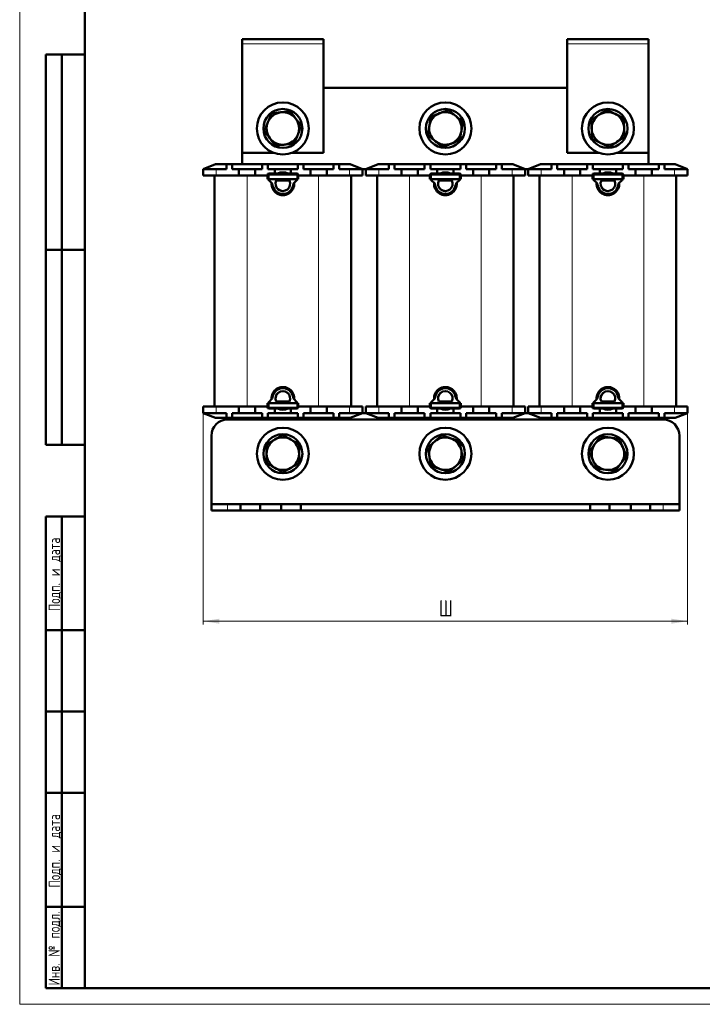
# Model space of a CAD drawing. Header units: millimetres. Extents: x 0 to 420, y 0 to 594.
# Tile 1 of 3: x 0 to 210, y 0 to 303. Entities that reach past the tile are written whole.
import ezdxf

# ---------------------------------------------------------------- set-up
doc = ezdxf.new("R2010")
doc.units = ezdxf.units.MM
doc.layers.add('ОСЕВЫЕ', color=7, linetype='Continuous')
doc.styles.add('SLDTEXTSTYLE0', font='TXT', dxfattribs={"width": 0.7, "bigfont": 'bigfont'})
doc.styles.add('SLDTEXTSTYLE1', font='TXT', dxfattribs={"width": 0.7})
doc.dimstyles.new('SLDDIMSTYLE0', dxfattribs={"dimtxt": 5, "dimasz": 5, "dimexe": 0, "dimexo": 0.0625, "dimgap": 1.25, "dimtad": 2, "dimdec": 1, "dimrnd": 1e-09, "dimzin": 12, "dimdsep": 46, "dimtxsty": 'SLDTEXTSTYLE1', "dimsah": 1, "dimcen": 0.09, "dimadec": 0, "dimazin": 3, "dimtfac": 1, "dimtdec": 3, "dimtofl": 0, "dimtmove": 0, "dimatfit": 3, "dimfxl": 1, "dimfrac": 2, "dimtolj": 1, "dimtzin": 12, "dimarcsym": 0})

# ---------------------------------------------------------------- blocks, each defined once
blk = doc.blocks.new('_D')
at = {"color": 7, "linetype": 'Continuous', "lineweight": 0}
for p, q in [((56.46, 181.78), (56.46, 116.79)), ((205.46, 181.78), (205.46, 116.79)), ((56.46, 117.79), (205.46, 117.79))]:
    blk.add_line(p, q, dxfattribs=at)
at = {"color": 7, "linetype": 'Continuous', "lineweight": 18}
for points in [[(56.46, 117.79), (61.46, 117.02), (61.46, 118.56)], [(205.46, 117.79), (200.46, 118.56), (200.46, 117.02)]]:
    blk.add_solid(points, dxfattribs=at)
at = {"color": 7, "linetype": 'Continuous', "lineweight": 18, "insert": (129, 124.24), "char_height": 5, "attachment_point": 1, "style": 'SLDTEXTSTYLE0'}
blk.add_mtext('Ш', dxfattribs=at)

msp = doc.modelspace()

# ---------------------------------------------------------------- linework, layer by layer
at = {"color": 7, "linetype": 'Continuous', "lineweight": 50}
for p, q in [((20, 589), (20, 5)), ((68.46, 296.79), (68.46, 295.29)), ((93.46, 296.79), (68.46, 296.79)), ((93.46, 296.79), (93.46, 295.29)), ((168.46, 296.79), (168.46, 295.29)), ((193.46, 296.79), (168.46, 296.79)), ((193.46, 296.79), (193.46, 295.29)), ((68.46, 295.29), (68.46, 261.79)), ((93.46, 261.79), (93.46, 295.29)), ((168.46, 295.29), (168.46, 261.79)), ((193.46, 261.79), (193.46, 295.29)), ((8, 172), (8, 292)), ((20, 292), (8, 292)), ((8, 172), (8, 292)), ((13, 172), (13, 292)), ((13, 172), (13, 292)), ((168.46, 281.79), (93.46, 281.79)), ((68.46, 261.79), (78.17, 261.79)), ((68.46, 261.79), (68.46, 258.29)), ((83.74, 261.79), (93.46, 261.79)), ((168.46, 261.79), (178.17, 261.79)), ((183.74, 261.79), (193.46, 261.79)), ((193.46, 258.29), (193.46, 261.79)), ((60.26, 258.29), (56.46, 256.79)), ((60.26, 258.29), (63.58, 258.29)), ((63.58, 258.29), (63.58, 256.79)), ((63.58, 258.29), (65.33, 258.29)), ((65.33, 258.29), (65.33, 256.79)), ((65.33, 258.29), (74.58, 258.29)), ((74.58, 258.29), (74.58, 256.79)), ((74.58, 258.29), (76.33, 258.29)), ((76.33, 258.29), (76.33, 256.79)), ((76.33, 258.29), (85.58, 258.29)), ((85.58, 258.29), (85.58, 256.79)), ((85.58, 258.29), (87.33, 258.29)), ((87.33, 258.29), (87.33, 256.79)), ((87.33, 258.29), (96.58, 258.29)), ((96.58, 258.29), (96.58, 256.79)), ((96.58, 258.29), (98.33, 258.29)), ((98.33, 258.29), (98.33, 256.79)), ((98.33, 258.29), (101.66, 258.29)), ((105.46, 256.79), (101.66, 258.29)), ((110.26, 258.29), (106.46, 256.79)), ((110.26, 258.29), (113.58, 258.29)), ((113.58, 258.29), (113.58, 256.79)), ((113.58, 258.29), (115.33, 258.29)), ((115.33, 258.29), (115.33, 256.79)), ((115.33, 258.29), (124.58, 258.29)), ((124.58, 258.29), (124.58, 256.79)), ((124.58, 258.29), (126.33, 258.29)), ((126.33, 258.29), (126.33, 256.79)), ((126.33, 258.29), (135.58, 258.29)), ((135.58, 258.29), (135.58, 256.79)), ((135.58, 258.29), (137.33, 258.29)), ((137.33, 258.29), (137.33, 256.79)), ((137.33, 258.29), (146.58, 258.29)), ((146.58, 258.29), (146.58, 256.79)), ((146.58, 258.29), (148.33, 258.29)), ((148.33, 258.29), (148.33, 256.79)), ((148.33, 258.29), (151.66, 258.29)), ((155.46, 256.79), (151.66, 258.29)), ((160.26, 258.29), (156.46, 256.79)), ((160.26, 258.29), (163.58, 258.29)), ((163.58, 258.29), (163.58, 256.79)), ((163.58, 258.29), (165.33, 258.29)), ((165.33, 258.29), (165.33, 256.79)), ((165.33, 258.29), (174.58, 258.29)), ((174.58, 258.29), (174.58, 256.79)), ((174.58, 258.29), (176.33, 258.29)), ((176.33, 258.29), (176.33, 256.79)), ((176.33, 258.29), (185.58, 258.29)), ((185.58, 258.29), (185.58, 256.79)), ((185.58, 258.29), (187.33, 258.29)), ((187.33, 258.29), (187.33, 256.79)), ((187.33, 258.29), (196.58, 258.29)), ((196.58, 258.29), (196.58, 256.79)), ((196.58, 258.29), (198.33, 258.29)), ((198.33, 258.29), (198.33, 256.79)), ((198.33, 258.29), (201.66, 258.29)), ((205.46, 256.79), (201.66, 258.29)), ((56.46, 254.79), (56.46, 256.79)), ((56.46, 256.79), (60.46, 256.79)), ((60.46, 254.79), (56.46, 254.79)), ((59.96, 183.79), (59.96, 254.79)), ((60.46, 256.79), (63.58, 256.79)), ((60.46, 254.79), (67.46, 254.79)), ((65.33, 256.79), (67.46, 256.79)), ((67.46, 256.79), (67.46, 254.79)), ((67.46, 256.79), (72.46, 256.79)), ((67.46, 254.79), (69.96, 254.79)), ((69.96, 254.79), (72.46, 254.79)), ((72.46, 256.79), (72.46, 254.79)), ((72.46, 256.79), (74.58, 256.79)), ((72.46, 254.79), (76.21, 254.79)), ((76.21, 253.74), (76.21, 254.94)), ((76.33, 256.79), (78.46, 256.79)), ((76.71, 255.44), (76.95, 255.44)), ((76.95, 255.44), (84.96, 255.44)), ((78.46, 256.79), (78.46, 255.44)), ((78.46, 256.79), (83.46, 256.79)), ((83.46, 256.79), (83.46, 255.44)), ((83.46, 256.79), (85.58, 256.79)), ((84.96, 255.44), (85.21, 255.44)), ((85.71, 254.94), (85.71, 253.74)), ((85.71, 254.79), (89.46, 254.79)), ((87.33, 256.79), (89.46, 256.79)), ((89.46, 256.79), (89.46, 254.79)), ((89.46, 256.79), (94.46, 256.79)), ((89.46, 254.79), (91.96, 254.79)), ((91.96, 254.79), (94.46, 254.79)), ((94.46, 256.79), (94.46, 254.79)), ((94.46, 256.79), (96.58, 256.79)), ((94.46, 254.79), (101.46, 254.79)), ((98.33, 256.79), (101.46, 256.79)), ((101.46, 256.79), (105.46, 256.79)), ((105.46, 254.79), (101.46, 254.79)), ((101.96, 254.79), (101.96, 183.79)), ((105.46, 256.79), (106.46, 256.79)), ((105.46, 256.79), (105.46, 254.79)), ((106.46, 254.79), (106.46, 256.79)), ((106.46, 256.79), (110.46, 256.79)), ((110.46, 254.79), (106.46, 254.79)), ((109.96, 183.79), (109.96, 254.79)), ((110.46, 256.79), (113.58, 256.79)), ((110.46, 254.79), (117.46, 254.79)), ((115.33, 256.79), (117.46, 256.79)), ((117.46, 256.79), (117.46, 254.79)), ((117.46, 256.79), (122.46, 256.79)), ((117.46, 254.79), (119.96, 254.79)), ((119.96, 254.79), (122.46, 254.79)), ((122.46, 256.79), (122.46, 254.79)), ((122.46, 256.79), (124.58, 256.79)), ((122.46, 254.79), (126.21, 254.79)), ((126.21, 253.74), (126.21, 254.94)), ((126.33, 256.79), (128.46, 256.79)), ((126.71, 255.44), (126.95, 255.44)), ((126.95, 255.44), (134.96, 255.44)), ((128.46, 256.79), (128.46, 255.44)), ((128.46, 256.79), (133.46, 256.79)), ((133.46, 256.79), (133.46, 255.44)), ((133.46, 256.79), (135.58, 256.79)), ((134.96, 255.44), (135.21, 255.44)), ((135.71, 254.94), (135.71, 253.74)), ((135.71, 254.79), (139.46, 254.79)), ((137.33, 256.79), (139.46, 256.79)), ((139.46, 256.79), (139.46, 254.79)), ((139.46, 256.79), (144.46, 256.79)), ((139.46, 254.79), (141.96, 254.79)), ((141.96, 254.79), (144.46, 254.79)), ((144.46, 256.79), (144.46, 254.79)), ((144.46, 256.79), (146.58, 256.79)), ((144.46, 254.79), (151.46, 254.79)), ((148.33, 256.79), (151.46, 256.79)), ((151.46, 256.79), (155.46, 256.79)), ((155.46, 254.79), (151.46, 254.79)), ((151.96, 254.79), (151.96, 183.79)), ((155.46, 256.79), (156.46, 256.79)), ((155.46, 256.79), (155.46, 254.79)), ((156.46, 254.79), (156.46, 256.79)), ((156.46, 256.79), (160.46, 256.79)), ((160.46, 254.79), (156.46, 254.79)), ((159.96, 183.79), (159.96, 254.79)), ((160.46, 256.79), (163.58, 256.79)), ((160.46, 254.79), (167.46, 254.79)), ((165.33, 256.79), (167.46, 256.79)), ((167.46, 256.79), (167.46, 254.79)), ((167.46, 256.79), (172.46, 256.79)), ((167.46, 254.79), (169.96, 254.79)), ((169.96, 254.79), (172.46, 254.79)), ((172.46, 256.79), (172.46, 254.79)), ((172.46, 256.79), (174.58, 256.79)), ((172.46, 254.79), (176.21, 254.79)), ((176.21, 253.74), (176.21, 254.94)), ((176.33, 256.79), (178.46, 256.79)), ((176.71, 255.44), (176.95, 255.44)), ((176.95, 255.44), (184.96, 255.44)), ((178.46, 256.79), (178.46, 255.44)), ((178.46, 256.79), (183.46, 256.79)), ((183.46, 256.79), (183.46, 255.44)), ((183.46, 256.79), (185.58, 256.79)), ((184.96, 255.44), (185.21, 255.44)), ((185.71, 254.94), (185.71, 253.74)), ((185.71, 254.79), (189.46, 254.79)), ((187.33, 256.79), (189.46, 256.79)), ((189.46, 256.79), (189.46, 254.79)), ((189.46, 256.79), (194.46, 256.79)), ((189.46, 254.79), (191.96, 254.79)), ((191.96, 254.79), (194.46, 254.79)), ((194.46, 256.79), (194.46, 254.79)), ((194.46, 256.79), (196.58, 256.79)), ((194.46, 254.79), (201.46, 254.79)), ((198.33, 256.79), (201.46, 256.79)), ((201.46, 256.79), (205.46, 256.79)), ((205.46, 254.79), (201.46, 254.79)), ((201.96, 254.79), (201.96, 183.79)), ((205.46, 256.79), (205.46, 254.79)), ((76.7, 253.74), (76.21, 253.74)), ((76.7, 253.74), (85.22, 253.74)), ((77.5, 252.57), (76.81, 253.19)), ((77.68, 252.29), (77.91, 251.48)), ((78.94, 253.28), (82.98, 253.28)), ((84, 251.48), (84.23, 252.29)), ((85.1, 253.19), (84.41, 252.57)), ((85.71, 253.74), (85.22, 253.74)), ((126.7, 253.74), (126.21, 253.74)), ((126.7, 253.74), (135.22, 253.74)), ((127.5, 252.57), (126.81, 253.19)), ((127.68, 252.29), (127.91, 251.48)), ((128.94, 253.28), (132.98, 253.28)), ((134, 251.48), (134.23, 252.29)), ((135.1, 253.19), (134.41, 252.57)), ((135.71, 253.74), (135.22, 253.74)), ((176.7, 253.74), (176.21, 253.74)), ((176.7, 253.74), (185.22, 253.74)), ((177.5, 252.57), (176.81, 253.19)), ((177.68, 252.29), (177.91, 251.48)), ((178.94, 253.28), (182.98, 253.28)), ((184, 251.48), (184.23, 252.29)), ((185.1, 253.19), (184.41, 252.57)), ((185.71, 253.74), (185.22, 253.74)), ((8, 232), (20, 232)), ((76.21, 183.64), (76.21, 184.84)), ((76.21, 184.84), (76.7, 184.84)), ((85.22, 184.84), (76.7, 184.84)), ((76.81, 185.39), (77.5, 186.01)), ((77.91, 187.1), (77.68, 186.29)), ((82.98, 185.3), (78.94, 185.3)), ((84.23, 186.29), (84, 187.1)), ((84.41, 186.01), (85.1, 185.39)), ((84.44, 185.98), (84.46, 186.29)), ((85.22, 184.84), (85.71, 184.84)), ((85.71, 184.84), (85.71, 183.64)), ((126.21, 183.64), (126.21, 184.84)), ((126.21, 184.84), (126.7, 184.84)), ((135.22, 184.84), (126.7, 184.84)), ((126.81, 185.39), (127.5, 186.01)), ((127.91, 187.1), (127.68, 186.29)), ((132.98, 185.3), (128.94, 185.3)), ((134.23, 186.29), (134, 187.1)), ((134.41, 186.01), (135.1, 185.39)), ((134.44, 185.98), (134.46, 186.29)), ((135.22, 184.84), (135.71, 184.84)), ((135.71, 184.84), (135.71, 183.64)), ((176.21, 183.64), (176.21, 184.84)), ((176.21, 184.84), (176.7, 184.84)), ((185.22, 184.84), (176.7, 184.84)), ((176.81, 185.39), (177.5, 186.01)), ((177.91, 187.1), (177.68, 186.29)), ((182.98, 185.3), (178.94, 185.3)), ((184.23, 186.29), (184, 187.1)), ((184.41, 186.01), (185.1, 185.39)), ((184.44, 185.98), (184.46, 186.29)), ((185.22, 184.84), (185.71, 184.84)), ((185.71, 184.84), (185.71, 183.64)), ((56.46, 181.79), (56.46, 183.79)), ((56.46, 183.79), (60.46, 183.79)), ((60.46, 181.79), (56.46, 181.79)), ((56.46, 181.79), (60.26, 180.29)), ((67.46, 183.79), (60.46, 183.79)), ((63.58, 181.79), (60.46, 181.79)), ((63.58, 180.29), (63.58, 181.79)), ((67.46, 181.79), (65.33, 181.79)), ((65.33, 180.29), (65.33, 181.79)), ((69.96, 183.79), (67.46, 183.79)), ((67.46, 181.79), (67.46, 183.79)), ((72.46, 181.79), (67.46, 181.79)), ((69.96, 183.79), (72.46, 183.79)), ((72.46, 181.79), (72.46, 183.79)), ((76.21, 183.79), (72.46, 183.79)), ((74.58, 181.79), (72.46, 181.79)), ((74.58, 180.29), (74.58, 181.79)), ((76.33, 180.29), (76.33, 181.79)), ((78.46, 181.79), (76.33, 181.79)), ((76.95, 183.14), (76.71, 183.14)), ((84.96, 183.14), (76.95, 183.14)), ((78.46, 181.79), (78.46, 183.14)), ((83.46, 181.79), (78.46, 181.79)), ((83.46, 181.79), (83.46, 183.14)), ((85.58, 181.79), (83.46, 181.79)), ((85.21, 183.14), (84.96, 183.14)), ((85.58, 180.29), (85.58, 181.79)), ((89.46, 183.79), (85.71, 183.79)), ((87.33, 180.29), (87.33, 181.79)), ((89.46, 181.79), (87.33, 181.79)), ((89.46, 183.79), (91.96, 183.79)), ((89.46, 181.79), (89.46, 183.79)), ((94.46, 181.79), (89.46, 181.79)), ((94.46, 183.79), (91.96, 183.79)), ((94.46, 181.79), (94.46, 183.79)), ((101.46, 183.79), (94.46, 183.79)), ((96.58, 181.79), (94.46, 181.79)), ((96.58, 180.29), (96.58, 181.79)), ((98.33, 180.29), (98.33, 181.79)), ((101.46, 181.79), (98.33, 181.79)), ((101.46, 183.79), (105.46, 183.79)), ((105.46, 181.79), (101.46, 181.79)), ((101.66, 180.29), (105.46, 181.79)), ((105.46, 183.79), (105.46, 181.79)), ((105.46, 181.79), (106.46, 181.79)), ((106.46, 181.79), (106.46, 183.79)), ((106.46, 183.79), (110.46, 183.79)), ((110.46, 181.79), (106.46, 181.79)), ((106.46, 181.79), (110.26, 180.29)), ((117.46, 183.79), (110.46, 183.79)), ((113.58, 181.79), (110.46, 181.79)), ((113.58, 180.29), (113.58, 181.79)), ((117.46, 181.79), (115.33, 181.79)), ((115.33, 180.29), (115.33, 181.79)), ((119.96, 183.79), (117.46, 183.79)), ((117.46, 181.79), (117.46, 183.79)), ((122.46, 181.79), (117.46, 181.79)), ((119.96, 183.79), (122.46, 183.79)), ((122.46, 181.79), (122.46, 183.79)), ((126.21, 183.79), (122.46, 183.79)), ((124.58, 181.79), (122.46, 181.79)), ((124.58, 180.29), (124.58, 181.79)), ((126.33, 180.29), (126.33, 181.79)), ((128.46, 181.79), (126.33, 181.79)), ((126.95, 183.14), (126.71, 183.14)), ((134.96, 183.14), (126.95, 183.14)), ((128.46, 181.79), (128.46, 183.14)), ((133.46, 181.79), (128.46, 181.79)), ((133.46, 181.79), (133.46, 183.14)), ((135.58, 181.79), (133.46, 181.79)), ((135.21, 183.14), (134.96, 183.14)), ((135.58, 180.29), (135.58, 181.79)), ((139.46, 183.79), (135.71, 183.79)), ((137.33, 180.29), (137.33, 181.79)), ((139.46, 181.79), (137.33, 181.79)), ((139.46, 183.79), (141.96, 183.79)), ((139.46, 181.79), (139.46, 183.79)), ((144.46, 181.79), (139.46, 181.79)), ((144.46, 183.79), (141.96, 183.79)), ((144.46, 181.79), (144.46, 183.79)), ((151.46, 183.79), (144.46, 183.79)), ((146.58, 181.79), (144.46, 181.79)), ((146.58, 180.29), (146.58, 181.79)), ((148.33, 180.29), (148.33, 181.79)), ((151.46, 181.79), (148.33, 181.79)), ((151.46, 183.79), (155.46, 183.79)), ((155.46, 181.79), (151.46, 181.79)), ((151.66, 180.29), (155.46, 181.79)), ((155.46, 183.79), (155.46, 181.79)), ((155.46, 181.79), (156.46, 181.79)), ((156.46, 181.79), (156.46, 183.79)), ((156.46, 183.79), (160.46, 183.79)), ((160.46, 181.79), (156.46, 181.79)), ((156.46, 181.79), (160.26, 180.29)), ((167.46, 183.79), (160.46, 183.79)), ((163.58, 181.79), (160.46, 181.79)), ((163.58, 180.29), (163.58, 181.79)), ((167.46, 181.79), (165.33, 181.79)), ((165.33, 180.29), (165.33, 181.79)), ((169.96, 183.79), (167.46, 183.79)), ((167.46, 181.79), (167.46, 183.79)), ((172.46, 181.79), (167.46, 181.79)), ((169.96, 183.79), (172.46, 183.79)), ((172.46, 181.79), (172.46, 183.79)), ((176.21, 183.79), (172.46, 183.79)), ((174.58, 181.79), (172.46, 181.79)), ((174.58, 180.29), (174.58, 181.79)), ((176.33, 180.29), (176.33, 181.79)), ((178.46, 181.79), (176.33, 181.79)), ((176.95, 183.14), (176.71, 183.14)), ((184.96, 183.14), (176.95, 183.14)), ((178.46, 181.79), (178.46, 183.14)), ((183.46, 181.79), (178.46, 181.79)), ((183.46, 181.79), (183.46, 183.14)), ((185.58, 181.79), (183.46, 181.79)), ((185.21, 183.14), (184.96, 183.14)), ((185.58, 180.29), (185.58, 181.79)), ((189.46, 183.79), (185.71, 183.79)), ((187.33, 180.29), (187.33, 181.79)), ((189.46, 181.79), (187.33, 181.79)), ((189.46, 183.79), (191.96, 183.79)), ((189.46, 181.79), (189.46, 183.79)), ((194.46, 181.79), (189.46, 181.79)), ((194.46, 183.79), (191.96, 183.79)), ((194.46, 181.79), (194.46, 183.79)), ((201.46, 183.79), (194.46, 183.79)), ((196.58, 181.79), (194.46, 181.79)), ((196.58, 180.29), (196.58, 181.79)), ((198.33, 180.29), (198.33, 181.79)), ((201.46, 181.79), (198.33, 181.79)), ((201.46, 183.79), (205.46, 183.79)), ((205.46, 181.79), (201.46, 181.79)), ((201.66, 180.29), (205.46, 181.79)), ((205.46, 183.79), (205.46, 181.79)), ((63.58, 180.29), (60.26, 180.29)), ((65.33, 180.29), (63.58, 180.29)), ((63.96, 179.79), (197.96, 179.79)), ((74.58, 180.29), (65.33, 180.29)), ((68.46, 180.29), (68.46, 179.79)), ((76.33, 180.29), (74.58, 180.29)), ((85.58, 180.29), (76.33, 180.29)), ((87.33, 180.29), (85.58, 180.29)), ((96.58, 180.29), (87.33, 180.29)), ((98.33, 180.29), (96.58, 180.29)), ((101.66, 180.29), (98.33, 180.29)), ((113.58, 180.29), (110.26, 180.29)), ((115.33, 180.29), (113.58, 180.29)), ((124.58, 180.29), (115.33, 180.29)), ((126.33, 180.29), (124.58, 180.29)), ((135.58, 180.29), (126.33, 180.29)), ((137.33, 180.29), (135.58, 180.29)), ((146.58, 180.29), (137.33, 180.29)), ((148.33, 180.29), (146.58, 180.29)), ((151.66, 180.29), (148.33, 180.29)), ((163.58, 180.29), (160.26, 180.29)), ((165.33, 180.29), (163.58, 180.29)), ((174.58, 180.29), (165.33, 180.29)), ((176.33, 180.29), (174.58, 180.29)), ((185.58, 180.29), (176.33, 180.29)), ((187.33, 180.29), (185.58, 180.29)), ((196.58, 180.29), (187.33, 180.29)), ((193.46, 179.79), (193.46, 180.29)), ((198.33, 180.29), (196.58, 180.29)), ((201.66, 180.29), (198.33, 180.29)), ((58.96, 153.79), (58.96, 174.79)), ((202.96, 174.79), (202.96, 153.79)), ((8, 172), (20, 172)), ((58.96, 151.79), (58.96, 153.79)), ((58.96, 153.79), (63.96, 153.79)), ((63.96, 151.79), (58.96, 151.79)), ((67.96, 153.79), (63.96, 153.79)), ((67.96, 151.79), (63.96, 151.79)), ((67.96, 151.79), (67.96, 153.79)), ((73.96, 153.79), (67.96, 153.79)), ((73.96, 151.79), (67.96, 151.79)), ((73.96, 151.79), (73.96, 153.79)), ((80.46, 153.79), (73.96, 153.79)), ((80.46, 151.79), (73.96, 151.79)), ((80.46, 151.79), (80.46, 153.79)), ((86.46, 153.79), (80.46, 153.79)), ((86.46, 151.79), (80.46, 151.79)), ((86.46, 151.79), (86.46, 153.79)), ((175.46, 153.79), (86.46, 153.79)), ((175.46, 151.79), (86.46, 151.79)), ((175.46, 151.79), (175.46, 153.79)), ((181.46, 153.79), (175.46, 153.79)), ((181.46, 151.79), (175.46, 151.79)), ((181.46, 151.79), (181.46, 153.79)), ((187.96, 153.79), (181.46, 153.79)), ((187.96, 151.79), (181.46, 151.79)), ((187.96, 151.79), (187.96, 153.79)), ((193.96, 153.79), (187.96, 153.79)), ((193.96, 151.79), (187.96, 151.79)), ((193.96, 151.79), (193.96, 153.79)), ((197.96, 153.79), (193.96, 153.79)), ((197.96, 151.79), (193.96, 151.79)), ((197.96, 153.79), (202.96, 153.79)), ((202.96, 151.79), (197.96, 151.79)), ((202.96, 153.79), (202.96, 151.79)), ((8, 5), (8, 150)), ((8, 150), (20, 150)), ((13, 5), (13, 150)), ((20, 115), (8, 115)), ((20, 90), (8, 90)), ((20, 65), (8, 65)), ((8, 30), (20, 30)), ((8, 5), (20, 5)), ((20, 5), (415, 5))]:
    msp.add_line(p, q, dxfattribs=at)
at = {"color": 7, "linetype": 'Continuous', "lineweight": 25}
for p, q in [((20, 589), (20, 5)), ((20, 232), (8, 232))]:
    msp.add_line(p, q, dxfattribs=at)
at = {"color": 8, "linetype": 'Continuous', "lineweight": 18}
for p, q in [((93.46, 295.29), (68.46, 295.29)), ((193.46, 295.29), (168.46, 295.29)), ((60.46, 256.79), (60.46, 254.79)), ((69.96, 254.79), (69.96, 183.79)), ((76.7, 254.94), (76.21, 254.94)), ((85.22, 254.94), (76.7, 254.94)), ((76.7, 254.94), (76.7, 253.74)), ((85.22, 253.74), (85.22, 254.94)), ((85.71, 254.94), (85.22, 254.94)), ((91.96, 183.79), (91.96, 254.79)), ((101.46, 254.79), (101.46, 256.79)), ((110.46, 256.79), (110.46, 254.79)), ((119.96, 254.79), (119.96, 183.79)), ((126.7, 254.94), (126.21, 254.94)), ((135.22, 254.94), (126.7, 254.94)), ((126.7, 254.94), (126.7, 253.74)), ((135.22, 253.74), (135.22, 254.94)), ((135.71, 254.94), (135.22, 254.94)), ((141.96, 183.79), (141.96, 254.79)), ((151.46, 254.79), (151.46, 256.79)), ((160.46, 256.79), (160.46, 254.79)), ((169.96, 254.79), (169.96, 183.79)), ((176.7, 254.94), (176.21, 254.94)), ((185.22, 254.94), (176.7, 254.94)), ((176.7, 254.94), (176.7, 253.74)), ((185.22, 253.74), (185.22, 254.94)), ((185.71, 254.94), (185.22, 254.94)), ((191.96, 183.79), (191.96, 254.79)), ((201.46, 254.79), (201.46, 256.79)), ((76.7, 184.84), (76.7, 183.64)), ((85.22, 183.64), (85.22, 184.84)), ((126.7, 184.84), (126.7, 183.64)), ((135.22, 183.64), (135.22, 184.84)), ((176.7, 184.84), (176.7, 183.64)), ((185.22, 183.64), (185.22, 184.84)), ((60.46, 183.79), (60.46, 181.79)), ((76.21, 183.64), (76.7, 183.64)), ((76.7, 183.64), (85.22, 183.64)), ((85.22, 183.64), (85.71, 183.64)), ((101.46, 181.79), (101.46, 183.79)), ((110.46, 183.79), (110.46, 181.79)), ((126.21, 183.64), (126.7, 183.64)), ((126.7, 183.64), (135.22, 183.64)), ((135.22, 183.64), (135.71, 183.64)), ((151.46, 181.79), (151.46, 183.79)), ((160.46, 183.79), (160.46, 181.79)), ((176.21, 183.64), (176.7, 183.64)), ((176.7, 183.64), (185.22, 183.64)), ((185.22, 183.64), (185.71, 183.64)), ((201.46, 181.79), (201.46, 183.79)), ((63.96, 153.79), (63.96, 151.79)), ((197.96, 151.79), (197.96, 153.79))]:
    msp.add_line(p, q, dxfattribs=at)
at = {"color": 8, "linetype": 'Continuous', "lineweight": 18, "flags": 128}
for points in [[(76.7, 254.94), (76.7, 255.04), (76.72, 255.13), (76.74, 255.22), (76.77, 255.29), (76.81, 255.36), (76.85, 255.4), (76.9, 255.43), (76.95, 255.44)], [(85.22, 254.94), (85.21, 255.04), (85.2, 255.13), (85.17, 255.22), (85.14, 255.29), (85.1, 255.36), (85.06, 255.4), (85.01, 255.43), (84.96, 255.44)], [(126.7, 254.94), (126.7, 255.04), (126.72, 255.13), (126.74, 255.22), (126.77, 255.29), (126.81, 255.36), (126.85, 255.4), (126.9, 255.43), (126.95, 255.44)], [(135.22, 254.94), (135.21, 255.04), (135.2, 255.13), (135.17, 255.22), (135.14, 255.29), (135.1, 255.36), (135.06, 255.4), (135.01, 255.43), (134.96, 255.44)], [(176.7, 254.94), (176.7, 255.04), (176.72, 255.13), (176.74, 255.22), (176.77, 255.29), (176.81, 255.36), (176.85, 255.4), (176.9, 255.43), (176.95, 255.44)], [(185.22, 254.94), (185.21, 255.04), (185.2, 255.13), (185.17, 255.22), (185.14, 255.29), (185.1, 255.36), (185.06, 255.4), (185.01, 255.43), (184.96, 255.44)], [(76.7, 183.64), (76.7, 183.54), (76.72, 183.45), (76.74, 183.36), (76.77, 183.29), (76.81, 183.22), (76.85, 183.18), (76.9, 183.15), (76.95, 183.14)], [(85.22, 183.64), (85.21, 183.54), (85.2, 183.45), (85.17, 183.36), (85.14, 183.29), (85.1, 183.22), (85.06, 183.18), (85.01, 183.15), (84.96, 183.14)], [(126.7, 183.64), (126.7, 183.54), (126.72, 183.45), (126.74, 183.36), (126.77, 183.29), (126.81, 183.22), (126.85, 183.18), (126.9, 183.15), (126.95, 183.14)], [(135.22, 183.64), (135.21, 183.54), (135.2, 183.45), (135.17, 183.36), (135.14, 183.29), (135.1, 183.22), (135.06, 183.18), (135.01, 183.15), (134.96, 183.14)], [(176.7, 183.64), (176.7, 183.54), (176.72, 183.45), (176.74, 183.36), (176.77, 183.29), (176.81, 183.22), (176.85, 183.18), (176.9, 183.15), (176.95, 183.14)], [(185.22, 183.64), (185.21, 183.54), (185.2, 183.45), (185.17, 183.36), (185.14, 183.29), (185.1, 183.22), (185.06, 183.18), (185.01, 183.15), (184.96, 183.14)]]:
    msp.add_lwpolyline(points, dxfattribs=at)
at = {"color": 7, "linetype": 'Continuous', "lineweight": 50}
for centre, radius in [((80.96, 269.29), 8), ((130.96, 269.29), 8), ((180.96, 269.29), 8), ((80.96, 269.29), 6), ((130.96, 269.29), 6), ((180.96, 269.29), 6), ((80.96, 169.29), 8), ((130.96, 169.29), 8), ((180.96, 169.29), 8), ((80.96, 169.29), 6), ((130.96, 169.29), 6), ((180.96, 169.29), 6)]:
    msp.add_circle(centre, radius, dxfattribs=at)
for centre, radius, start, end in [((80.96, 269.29), 5, 96.8699, 156.8699), ((80.96, 269.29), 5, 36.8699, 96.8699), ((130.96, 269.29), 5, 110.6853, 170.6853), ((130.96, 269.29), 5, 50.6853, 110.6853), ((130.96, 269.29), 5, 350.6853, 50.6853), ((180.96, 269.29), 5, 123.6643, 183.6643), ((180.96, 269.29), 5, 63.6643, 123.6643), ((180.96, 269.29), 5, 3.6643, 63.6643), ((80.96, 269.29), 5, 156.8699, 216.8699), ((80.96, 269.29), 5, 336.8699, 36.8699), ((130.96, 269.29), 5, 170.6853, 230.6853), ((180.96, 269.29), 5, 303.6643, 3.6643), ((80.96, 269.29), 5, 276.8699, 336.8699), ((130.96, 269.29), 5, 290.6853, 350.6853), ((180.96, 269.29), 5, 183.6643, 243.6643), ((80.96, 269.29), 5, 216.8699, 276.8699), ((130.96, 269.29), 5, 230.6853, 290.6853), ((180.96, 269.29), 5, 243.6643, 303.6643), ((76.71, 254.94), 0.5, 90, 180), ((80.96, 252.29), 3.5, 64.1581, 115.8419), ((85.21, 254.94), 0.5, 0, 90), ((126.71, 254.94), 0.5, 90, 180), ((130.96, 252.29), 3.5, 64.1581, 115.8419), ((135.21, 254.94), 0.5, 0, 90), ((176.71, 254.94), 0.5, 90, 180), ((180.96, 252.29), 3.5, 64.1581, 115.8419), ((185.21, 254.94), 0.5, 0, 90), ((80.96, 252.29), 3.5, 174.9863, 5.0137), ((80.96, 252.29), 3.15, 194.8872, 345.1128), ((80.96, 252.29), 3.15, 197.5078, 345.1128), ((80.96, 252.29), 2.25, 153.8899, 26.1101), ((130.96, 252.29), 3.5, 174.9863, 5.0137), ((130.96, 252.29), 3.15, 194.8872, 345.1128), ((130.96, 252.29), 3.15, 197.5078, 345.1128), ((130.96, 252.29), 2.25, 153.8899, 26.1101), ((180.96, 252.29), 3.5, 174.9863, 5.0137), ((180.96, 252.29), 3.15, 194.8872, 345.1128), ((180.96, 252.29), 3.15, 197.5078, 345.1128), ((180.96, 252.29), 2.25, 153.8899, 26.1101), ((80.96, 252.29), 2.25, 213.1576, 270), ((130.96, 252.29), 2.25, 213.1576, 270), ((180.96, 252.29), 2.25, 213.1576, 270), ((80.96, 186.29), 3.5, 0, 185.0137), ((80.96, 186.29), 3.15, 14.8872, 165.1128), ((80.96, 186.29), 2.25, 333.8899, 206.1101), ((80.96, 186.29), 2.25, 90, 180), ((130.96, 186.29), 3.5, 0, 185.0137), ((130.96, 186.29), 3.15, 14.8872, 165.1128), ((130.96, 186.29), 2.25, 333.8899, 206.1101), ((130.96, 186.29), 2.25, 90, 180), ((180.96, 186.29), 3.5, 0, 185.0137), ((180.96, 186.29), 3.15, 14.8872, 165.1128), ((180.96, 186.29), 2.25, 333.8899, 206.1101), ((180.96, 186.29), 2.25, 90, 180), ((76.71, 183.64), 0.5, 180, 270), ((80.96, 186.29), 3.5, 244.1581, 295.8419), ((85.21, 183.64), 0.5, 270, 0), ((126.71, 183.64), 0.5, 180, 270), ((130.96, 186.29), 3.5, 244.1581, 295.8419), ((135.21, 183.64), 0.5, 270, 0), ((176.71, 183.64), 0.5, 180, 270), ((180.96, 186.29), 3.5, 244.1581, 295.8419), ((185.21, 183.64), 0.5, 270, 0), ((63.96, 174.79), 5, 90, 180), ((197.96, 174.79), 5, 0, 90), ((80.96, 169.29), 5, 120, 180), ((80.96, 169.29), 5, 60, 120), ((80.96, 169.29), 5, 0, 60), ((130.96, 169.29), 5, 130.8626, 190.8626), ((130.96, 169.29), 5, 70.8626, 130.8626), ((130.96, 169.29), 5, 10.8626, 70.8626), ((180.96, 169.29), 5, 83.3118, 143.3118), ((180.96, 169.29), 5, 23.3118, 83.3118), ((130.96, 169.29), 5, 310.8626, 10.8626), ((180.96, 169.29), 5, 143.3118, 203.3118), ((180.96, 169.29), 5, 323.3118, 23.3118), ((80.96, 169.29), 5, 180, 240), ((80.96, 169.29), 5, 300, 0), ((130.96, 169.29), 5, 190.8626, 250.8626), ((180.96, 169.29), 5, 203.3118, 263.3118), ((80.96, 169.29), 5, 240, 300), ((130.96, 169.29), 5, 250.8626, 310.8626), ((180.96, 169.29), 5, 263.3118, 323.3118)]:
    msp.add_arc(centre, radius, start, end, dxfattribs=at)
for centre, major_axis, start_param, end_param in [((77.21, 255.14), (0, 2.12), 2.290415, 2.736285), ((77.31, 251.59), (0, 1.06), 5.432008, 5.877878), ((84.61, 251.59), (0, 1.06), 0.405307, 0.851177), ((84.71, 255.14), (0, 2.12), 3.5469, 3.99277), ((127.21, 255.14), (0, 2.12), 2.290415, 2.736285), ((127.31, 251.59), (0, 1.06), 5.432008, 5.877878), ((134.61, 251.59), (0, 1.06), 0.405307, 0.851177), ((134.71, 255.14), (0, 2.12), 3.5469, 3.99277), ((177.21, 255.14), (0, 2.12), 2.290415, 2.736285), ((177.31, 251.59), (0, 1.06), 5.432008, 5.877878), ((184.61, 251.59), (0, 1.06), 0.405307, 0.851177), ((184.71, 255.14), (0, 2.12), 3.5469, 3.99277), ((77.21, 183.44), (0, 2.12), 0.405307, 0.851177), ((77.31, 186.99), (0, 1.06), 3.5469, 3.99277), ((84.61, 186.99), (0, 1.06), 2.290415, 2.736285), ((84.71, 183.44), (0, 2.12), 5.432008, 5.877878), ((127.21, 183.44), (0, 2.12), 0.405307, 0.851177), ((127.31, 186.99), (0, 1.06), 3.5469, 3.99277), ((134.61, 186.99), (0, 1.06), 2.290415, 2.736285), ((134.71, 183.44), (0, 2.12), 5.432008, 5.877878), ((177.21, 183.44), (0, 2.12), 0.405307, 0.851177), ((177.31, 186.99), (0, 1.06), 3.5469, 3.99277), ((184.61, 186.99), (0, 1.06), 2.290415, 2.736285), ((184.71, 183.44), (0, 2.12), 5.432008, 5.877878)]:
    msp.add_ellipse(centre, major_axis=major_axis, ratio=0.472164, start_param=start_param, end_param=end_param, dxfattribs=at)
for points, knots in [([(76.36, 271.25), (76.39, 271.32), (76.77, 272.21), (77.14, 273.09), (77.49, 273.91)], [0, 0, 0, 0, 0.070201, 1, 1, 1, 1]), ([(77.49, 273.91), (77.96, 273.97), (78.9, 274.08), (79.87, 274.2), (80.36, 274.25)], [0, 0, 0, 0, 0.495458, 1, 1, 1, 1]), ([(80.36, 274.25), (80.43, 274.26), (81.39, 274.38), (82.34, 274.49), (83.22, 274.6)], [0, 0, 0, 0, 0.070201, 1, 1, 1, 1]), ([(83.22, 274.6), (83.51, 274.22), (84.07, 273.47), (84.66, 272.68), (84.96, 272.29)], [0, 0, 0, 0, 0.495458, 1, 1, 1, 1]), ([(126.02, 270.1), (126.03, 270.17), (126.19, 271.13), (126.35, 272.07), (126.49, 272.95)], [0, 0, 0, 0, 0.070201, 1, 1, 1, 1]), ([(126.49, 272.95), (126.93, 273.11), (127.81, 273.45), (128.73, 273.79), (129.19, 273.97)], [0, 0, 0, 0, 0.495458, 1, 1, 1, 1]), ([(129.19, 273.97), (129.25, 273.99), (130.17, 274.34), (131.06, 274.67), (131.89, 274.99)], [0, 0, 0, 0, 0.070201, 1, 1, 1, 1]), ([(131.89, 274.99), (132.25, 274.69), (132.99, 274.09), (133.74, 273.47), (134.12, 273.16)], [0, 0, 0, 0, 0.495458, 1, 1, 1, 1]), ([(134.12, 273.16), (134.14, 273.15), (134.52, 272.84), (135.28, 272.22), (135.99, 271.63), (136.36, 271.33)], [0, 0, 0, 0, 0.017162, 0.503412, 1, 1, 1, 1]), ([(175.78, 271.85), (176.17, 272.11), (176.96, 272.64), (177.77, 273.18), (178.19, 273.45)], [0, 0, 0, 0, 0.495458, 1, 1, 1, 1]), ([(178.19, 273.45), (178.24, 273.49), (179.05, 274.03), (179.85, 274.56), (180.59, 275.05)], [0, 0, 0, 0, 0.070201, 1, 1, 1, 1]), ([(180.59, 275.05), (181.01, 274.84), (181.86, 274.42), (182.73, 273.99), (183.18, 273.77)], [0, 0, 0, 0, 0.495458, 1, 1, 1, 1]), ([(183.18, 273.77), (183.19, 273.76), (183.63, 273.55), (184.51, 273.11), (185.34, 272.7), (185.76, 272.49)], [0, 0, 0, 0, 0.017162, 0.503412, 1, 1, 1, 1]), ([(185.76, 272.49), (185.79, 272.02), (185.85, 271.08), (185.92, 270.1), (185.95, 269.61)], [0, 0, 0, 0, 0.495458, 1, 1, 1, 1]), ([(75.22, 268.6), (75.41, 269.03), (75.78, 269.9), (76.17, 270.8), (76.36, 271.25)], [0, 0, 0, 0, 0.495458, 1, 1, 1, 1]), ([(84.96, 272.29), (84.97, 272.28), (85.26, 271.88), (85.85, 271.1), (86.41, 270.36), (86.69, 269.98)], [0, 0, 0, 0, 0.017162, 0.503412, 1, 1, 1, 1]), ([(86.69, 269.98), (86.5, 269.55), (86.13, 268.68), (85.75, 267.78), (85.56, 267.33)], [0, 0, 0, 0, 0.495458, 1, 1, 1, 1]), ([(125.56, 267.25), (125.63, 267.71), (125.78, 268.65), (125.94, 269.61), (126.02, 270.1)], [0, 0, 0, 0, 0.495458, 1, 1, 1, 1]), ([(136.36, 271.33), (136.28, 270.87), (136.13, 269.93), (135.97, 268.97), (135.89, 268.48)], [0, 0, 0, 0, 0.495458, 1, 1, 1, 1]), ([(175.97, 268.97), (175.96, 269.04), (175.9, 270.01), (175.84, 270.97), (175.78, 271.85)], [0, 0, 0, 0, 0.070201, 1, 1, 1, 1]), ([(185.95, 269.61), (185.95, 269.54), (186.01, 268.57), (186.07, 267.62), (186.13, 266.73)], [0, 0, 0, 0, 0.070201, 1, 1, 1, 1]), ([(76.96, 266.29), (76.95, 266.3), (76.65, 266.7), (76.06, 267.48), (75.51, 268.22), (75.22, 268.6)], [0, 0, 0, 0, 0.017162, 0.503412, 1, 1, 1, 1]), ([(85.56, 267.33), (85.53, 267.26), (85.15, 266.37), (84.77, 265.49), (84.42, 264.67)], [0, 0, 0, 0, 0.070201, 1, 1, 1, 1]), ([(127.79, 265.42), (127.78, 265.43), (127.4, 265.74), (126.64, 266.36), (125.92, 266.95), (125.56, 267.25)], [0, 0, 0, 0, 0.017162, 0.503412, 1, 1, 1, 1]), ([(135.89, 268.48), (135.88, 268.41), (135.72, 267.45), (135.57, 266.51), (135.42, 265.63)], [0, 0, 0, 0, 0.070201, 1, 1, 1, 1]), ([(176.15, 266.09), (176.12, 266.56), (176.06, 267.5), (176, 268.48), (175.97, 268.97)], [0, 0, 0, 0, 0.495458, 1, 1, 1, 1]), ([(186.13, 266.73), (185.74, 266.47), (184.95, 265.94), (184.14, 265.4), (183.73, 265.13)], [0, 0, 0, 0, 0.495458, 1, 1, 1, 1]), ([(78.69, 263.98), (78.41, 264.36), (77.84, 265.11), (77.25, 265.9), (76.96, 266.29)], [0, 0, 0, 0, 0.495458, 1, 1, 1, 1]), ([(81.56, 264.33), (81.49, 264.32), (80.52, 264.2), (79.57, 264.09), (78.69, 263.98)], [0, 0, 0, 0, 0.070201, 1, 1, 1, 1]), ([(84.42, 264.67), (83.96, 264.62), (83.02, 264.5), (82.05, 264.39), (81.56, 264.33)], [0, 0, 0, 0, 0.495458, 1, 1, 1, 1]), ([(130.02, 263.59), (129.66, 263.89), (128.93, 264.49), (128.17, 265.11), (127.79, 265.42)], [0, 0, 0, 0, 0.495458, 1, 1, 1, 1]), ([(132.72, 264.61), (132.66, 264.59), (131.75, 264.24), (130.85, 263.91), (130.02, 263.59)], [0, 0, 0, 0, 0.070201, 1, 1, 1, 1]), ([(135.42, 265.63), (134.99, 265.47), (134.1, 265.13), (133.18, 264.79), (132.72, 264.61)], [0, 0, 0, 0, 0.495458, 1, 1, 1, 1]), ([(178.74, 264.81), (178.72, 264.82), (178.28, 265.03), (177.41, 265.47), (176.57, 265.88), (176.15, 266.09)], [0, 0, 0, 0, 0.017162, 0.503412, 1, 1, 1, 1]), ([(181.33, 263.53), (180.91, 263.74), (180.06, 264.16), (179.18, 264.59), (178.74, 264.81)], [0, 0, 0, 0, 0.495458, 1, 1, 1, 1]), ([(183.73, 265.13), (183.67, 265.09), (182.86, 264.55), (182.07, 264.02), (181.33, 263.53)], [0, 0, 0, 0, 0.070201, 1, 1, 1, 1]), ([(75.96, 172.18), (76.36, 172.41), (77.18, 172.88), (78.03, 173.37), (78.46, 173.62)], [0, 0, 0, 0, 0.495458, 1, 1, 1, 1]), ([(78.46, 173.62), (78.52, 173.65), (79.36, 174.14), (80.19, 174.62), (80.96, 175.06)], [0, 0, 0, 0, 0.070201, 1, 1, 1, 1]), ([(80.96, 175.06), (81.36, 174.83), (82.18, 174.36), (83.03, 173.87), (83.46, 173.62)], [0, 0, 0, 0, 0.495458, 1, 1, 1, 1]), ([(83.46, 173.62), (83.52, 173.59), (84.36, 173.1), (85.19, 172.62), (85.96, 172.18)], [0, 0, 0, 0, 0.070201, 1, 1, 1, 1]), ([(125.5, 171.18), (125.86, 171.49), (126.57, 172.11), (127.31, 172.75), (127.69, 173.07)], [0, 0, 0, 0, 0.495458, 1, 1, 1, 1]), ([(127.69, 173.07), (127.74, 173.12), (128.47, 173.75), (129.2, 174.38), (129.87, 174.96)], [0, 0, 0, 0, 0.0702006, 1, 1, 1, 1]), ([(129.87, 174.96), (130.31, 174.81), (131.21, 174.5), (132.13, 174.18), (132.6, 174.01)], [0, 0, 0, 0, 0.495458, 1, 1, 1, 1]), ([(132.6, 174.01), (132.66, 173.99), (133.58, 173.67), (134.48, 173.36), (135.32, 173.07)], [0, 0, 0, 0, 0.070201, 1, 1, 1, 1]), ([(135.32, 173.07), (135.41, 172.61), (135.59, 171.68), (135.77, 170.72), (135.87, 170.23)], [0, 0, 0, 0, 0.495458, 1, 1, 1, 1]), ([(176.95, 172.28), (176.99, 172.33), (177.57, 173.11), (178.14, 173.88), (178.67, 174.59)], [0, 0, 0, 0, 0.070201, 1, 1, 1, 1]), ([(178.67, 174.59), (179.14, 174.54), (180.08, 174.43), (181.05, 174.31), (181.54, 174.26)], [0, 0, 0, 0, 0.495458, 1, 1, 1, 1]), ([(181.54, 174.26), (181.61, 174.25), (182.58, 174.13), (183.52, 174.02), (184.41, 173.92)], [0, 0, 0, 0, 0.070201, 1, 1, 1, 1]), ([(184.41, 173.92), (184.59, 173.49), (184.97, 172.62), (185.35, 171.72), (185.55, 171.27)], [0, 0, 0, 0, 0.495458, 1, 1, 1, 1]), ([(75.96, 169.29), (75.96, 169.31), (75.96, 169.8), (75.96, 170.78), (75.96, 171.71), (75.96, 172.18)], [0, 0, 0, 0, 0.0171618, 0.5034121, 1, 1, 1, 1]), ([(85.96, 172.18), (85.96, 171.71), (85.96, 170.76), (85.96, 169.78), (85.96, 169.29)], [0, 0, 0, 0, 0.495458, 1, 1, 1, 1]), ([(126.05, 168.35), (126.04, 168.36), (125.95, 168.85), (125.77, 169.81), (125.59, 170.72), (125.5, 171.18)], [0, 0, 0, 0, 0.017162, 0.503412, 1, 1, 1, 1]), ([(135.87, 170.23), (135.87, 170.22), (135.96, 169.73), (136.15, 168.77), (136.32, 167.86), (136.41, 167.4)], [0, 0, 0, 0, 0.017162, 0.503412, 1, 1, 1, 1]), ([(175.22, 169.96), (175.5, 170.34), (176.07, 171.1), (176.65, 171.88), (176.95, 172.28)], [0, 0, 0, 0, 0.495458, 1, 1, 1, 1]), ([(176.37, 167.31), (176.36, 167.33), (176.16, 167.78), (175.78, 168.68), (175.41, 169.53), (175.22, 169.96)], [0, 0, 0, 0, 0.017162, 0.503412, 1, 1, 1, 1]), ([(185.55, 171.27), (185.56, 171.25), (185.75, 170.8), (186.14, 169.9), (186.51, 169.05), (186.69, 168.62)], [0, 0, 0, 0, 0.017162, 0.503412, 1, 1, 1, 1]), ([(75.96, 166.4), (75.96, 166.87), (75.96, 167.82), (75.96, 168.8), (75.96, 169.29)], [0, 0, 0, 0, 0.495458, 1, 1, 1, 1]), ([(85.96, 169.29), (85.96, 169.27), (85.96, 168.78), (85.96, 167.8), (85.96, 166.87), (85.96, 166.4)], [0, 0, 0, 0, 0.017162, 0.503412, 1, 1, 1, 1]), ([(126.59, 165.51), (126.5, 165.97), (126.32, 166.9), (126.14, 167.86), (126.05, 168.35)], [0, 0, 0, 0, 0.495458, 1, 1, 1, 1]), ([(136.41, 167.4), (136.06, 167.09), (135.34, 166.47), (134.6, 165.83), (134.23, 165.51)], [0, 0, 0, 0, 0.495458, 1, 1, 1, 1]), ([(177.51, 164.66), (177.32, 165.09), (176.95, 165.96), (176.56, 166.86), (176.37, 167.31)], [0, 0, 0, 0, 0.495458, 1, 1, 1, 1]), ([(186.69, 168.62), (186.41, 168.24), (185.85, 167.48), (185.26, 166.7), (184.97, 166.3)], [0, 0, 0, 0, 0.495458, 1, 1, 1, 1]), ([(78.46, 164.96), (78.4, 164.99), (77.55, 165.48), (76.73, 165.96), (75.96, 166.4)], [0, 0, 0, 0, 0.070201, 1, 1, 1, 1]), ([(80.96, 163.52), (80.55, 163.75), (79.73, 164.22), (78.88, 164.71), (78.46, 164.96)], [0, 0, 0, 0, 0.495458, 1, 1, 1, 1]), ([(83.46, 164.96), (83.4, 164.93), (82.55, 164.44), (81.73, 163.96), (80.96, 163.52)], [0, 0, 0, 0, 0.070201, 1, 1, 1, 1]), ([(85.96, 166.4), (85.55, 166.17), (84.73, 165.7), (83.88, 165.21), (83.46, 164.96)], [0, 0, 0, 0, 0.495458, 1, 1, 1, 1]), ([(129.32, 164.57), (129.25, 164.59), (128.33, 164.91), (127.43, 165.22), (126.59, 165.51)], [0, 0, 0, 0, 0.070201, 1, 1, 1, 1]), ([(132.05, 163.62), (131.6, 163.77), (130.71, 164.08), (129.78, 164.4), (129.32, 164.57)], [0, 0, 0, 0, 0.495458, 1, 1, 1, 1]), ([(134.23, 165.51), (134.18, 165.46), (133.44, 164.83), (132.72, 164.2), (132.05, 163.62)], [0, 0, 0, 0, 0.070201, 1, 1, 1, 1]), ([(180.37, 164.32), (180.31, 164.33), (179.34, 164.45), (178.39, 164.56), (177.51, 164.66)], [0, 0, 0, 0, 0.0702006, 1, 1, 1, 1]), ([(183.24, 163.99), (182.78, 164.04), (181.84, 164.15), (180.86, 164.27), (180.37, 164.32)], [0, 0, 0, 0, 0.495458, 1, 1, 1, 1]), ([(184.97, 166.3), (184.93, 166.25), (184.34, 165.47), (183.77, 164.7), (183.24, 163.99)], [0, 0, 0, 0, 0.070201, 1, 1, 1, 1])]:
    msp.add_open_spline(points, degree=3, knots=knots, dxfattribs=at)
at = {"layer": 'ОСЕВЫЕ', "lineweight": 18}
for p, q in [((0, 594), (0, 0)), ((0, 0), (420, 0))]:
    msp.add_line(p, q, dxfattribs=at)

# ---------------------------------------------------------------- texts
at = {"color": 7, "linetype": 'Continuous', "lineweight": 0, "char_height": 3.5, "attachment_point": 2, "rotation": 90, "style": 'SLDTEXTSTYLE0'}
for s, insert in [('Подп. и дата', (8.92, 132.18)), ('Подп. и дата', (8.92, 47.18)), ('Инв. № подл.', (8.86, 17.18))]:
    msp.add_mtext(s, dxfattribs=dict(at, insert=insert))

# ---------------------------------------------------------------- dimensions: what is measured, and where the dimension line sits
at = {"color": 7, "linetype": 'Continuous', "lineweight": 18}
dim = msp.add_linear_dim(base=(205.46, 117.79), p1=(56.46, 181.79), p2=(205.46, 181.79), text='Ш', dimstyle='SLDDIMSTYLE0', dxfattribs=at)
dim.commit()
dim.dimension.update_dxf_attribs({"geometry": '_D', "text_midpoint": (130.96, 117.79), "dimtype": 160})

doc.saveas('drawing.dxf')
